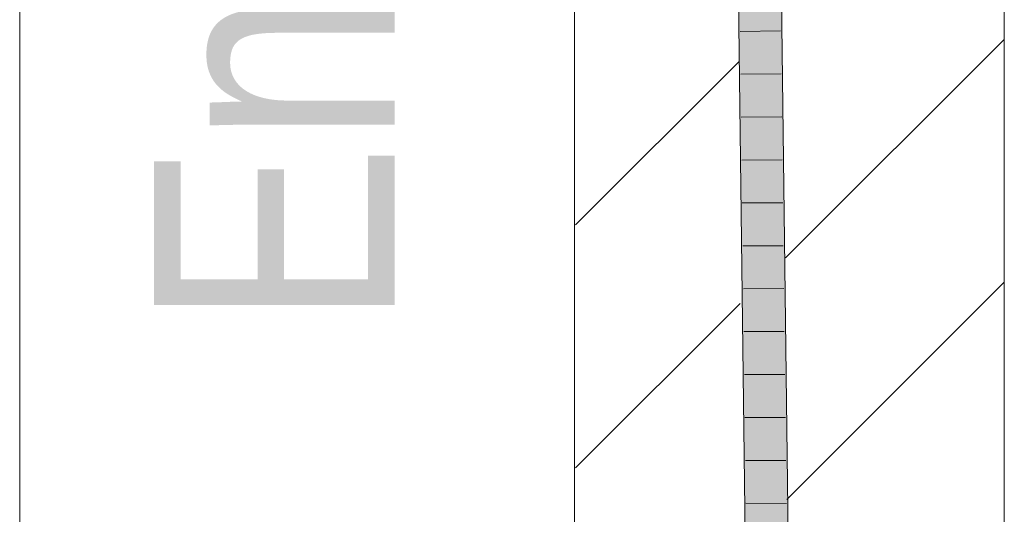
# Model space of a CAD drawing. Extents: x -720 to 300, y 62 to 1107.
# Tile 184 of 250: x 177.75 to 183.48, y 846.76 to 849.64. Entities that reach past the tile are written whole.
import ezdxf
from ezdxf.lldxf.tags import DXFTag

# ---------------------------------------------------------------- set-up
doc = ezdxf.new("R2010")
doc.units = 0
doc.layers.get('0').update_dxf_attribs({"lineweight": 35})
for name, color, linetype, lineweight, true_color in [('E_Detail_Beschriftung', 7, 'Continuous', 13, 0x009900), ('E_Detail_Wandschraffur', 7, 'Continuous', 5, 0xc0c0c0), ('E_Leerrohr 25-A06G9FMB8I', 7, 'Continuous', 9, 0xff8000), ('E_Leerrohr 25-Shading', 7, 'Continuous', 9, 0xff8000)]:
    doc.layers.add(name, color=color, linetype=linetype, lineweight=lineweight, true_color=true_color)
doc.layers.add('E_Detail_Linie_Text_Bem', color=7, linetype='Continuous', lineweight=13)
doc.styles.get("Standard").update_dxf_attribs({"font": 'ARIALN.TTF'})
tags = doc.linetypes.add('fein_strichliert', pattern=[4, 1, -2, 1]).pattern_tags.tags
tags[8:9] = [DXFTag(74, 4), DXFTag(75, 0), DXFTag(340, '0'), DXFTag(46, 0.0), DXFTag(50, 0.0), DXFTag(44, 0.0), DXFTag(45, 0.0)]
tags[6:7] = [DXFTag(74, 4), DXFTag(75, 0), DXFTag(340, '0'), DXFTag(46, 0.0), DXFTag(50, 0.0), DXFTag(44, 0.0), DXFTag(45, 0.0)]
tags[4:5] = [DXFTag(74, 4), DXFTag(75, 0), DXFTag(340, '0'), DXFTag(46, 0.0), DXFTag(50, 0.0), DXFTag(44, 0.0), DXFTag(45, 0.0)]
tags = doc.linetypes.add('fein_strichliert-A06G9FM98I', pattern=[4, 1, -2, 1]).pattern_tags.tags
tags[8:9] = [DXFTag(74, 4), DXFTag(75, 0), DXFTag(340, '0'), DXFTag(46, 0.0), DXFTag(50, 0.0), DXFTag(44, 0.0), DXFTag(45, 0.0)]
tags[6:7] = [DXFTag(74, 4), DXFTag(75, 0), DXFTag(340, '0'), DXFTag(46, 0.0), DXFTag(50, 0.0), DXFTag(44, 0.0), DXFTag(45, 0.0)]
tags[4:5] = [DXFTag(74, 4), DXFTag(75, 0), DXFTag(340, '0'), DXFTag(46, 0.0), DXFTag(50, 0.0), DXFTag(44, 0.0), DXFTag(45, 0.0)]

# ---------------------------------------------------------------- blocks, each defined once
blk = doc.blocks.new('Shading-A06G9FD98I', base_point=(248.6315, 750.378))
at = {"layer": 'E_Leerrohr 25-Shading', "color": 43, "true_color": 0xd7ab7f}
for points in [[(181.9306, 850.0697), (181.975, 846.417), (181.9539, 850.0701), (181.9777, 846.4169)], [(181.9539, 850.0701), (181.9777, 846.4169), (181.9672, 850.0704), (181.9941, 846.4168)], [(181.9941, 846.4168), (182.0116, 846.4166), (181.9672, 850.0704)], [(182.1884, 846.415), (182.225, 846.4146), (182.144, 850.0735), (182.1806, 850.0742)]]:
    blk.add_solid(points, dxfattribs=at)
at = {"layer": 'E_Leerrohr 25-Shading', "color": 31, "true_color": 0xfabd7f}
for points in [[(182.0116, 846.4166), (182.1, 846.4158), (181.9672, 850.0704), (182.0556, 850.0719)], [(182.1, 846.4158), (182.1884, 846.415), (182.0556, 850.0719), (182.144, 850.0735)]]:
    blk.add_solid(points, dxfattribs=at)
blk = doc.blocks.new('Referenz-A06G9FMH8I')
at = {"layer": 'E_Detail_Linie_Text_Bem', "linetype": 'fein_strichliert-A06G9FM98I', "ltscale": 0.65}
blk.add_line((177.7521, 815.192), (177.7521, 868.0712), dxfattribs=at)
at = {"layer": 'E_Detail_Linie_Text_Bem', "linetype": 'Continuous', "ltscale": 0.13}
for p, q in [((180.9804, 844.2), (180.9804, 856)), ((183.4804, 856), (183.4804, 816))]:
    blk.add_line(p, q, dxfattribs=at)
at = {"layer": 'E_Detail_Wandschraffur', "linetype": 'fein_strichliert', "ltscale": 0.13}
for p, q in [((182.2081, 848.2504), (183.4804, 849.5227)), ((180.9852, 847.0275), (181.9429, 847.9852))]:
    blk.add_line(p, q, dxfattribs=at)
at = {"layer": 'E_Detail_Wandschraffur', "linetype": 'ByBlock', "ltscale": 0.13}
for p, q in [((180.9857, 848.4422), (181.9354, 849.3919)), ((182.2153, 846.8433), (183.4804, 848.1085))]:
    blk.add_line(p, q, dxfattribs=at)
at = {"layer": 'E_Leerrohr 25-A06G9FMB8I', "linetype": 'Continuous', "ltscale": 0.13}
for p, q in [((181.975, 846.417), (181.9306, 850.0697)), ((182.225, 846.4146), (182.1806, 850.0741)), ((182.1792, 849.5724), (181.9442, 849.5691)), ((182.1822, 849.3222), (181.9472, 849.3194)), ((182.1853, 849.072), (181.9503, 849.0696)), ((182.1883, 848.8218), (181.9533, 848.8198)), ((182.1913, 848.5716), (181.9563, 848.5701)), ((182.1944, 848.3214), (181.9594, 848.3203)), ((182.1974, 848.0712), (181.9624, 848.0705)), ((182.2004, 847.821), (181.9654, 847.8208)), ((182.2035, 847.5708), (181.9685, 847.571)), ((182.2065, 847.3206), (181.9715, 847.3212)), ((182.2095, 847.0704), (181.9745, 847.0715)), ((182.2126, 846.8202), (181.9776, 846.8217))]:
    blk.add_line(p, q, dxfattribs=at)
at = {"layer": 'E_Detail_Beschriftung', "linetype": 'Continuous', "ltscale": 0.13, "insert": (178.5332, 847.8449), "char_height": 1.4, "attachment_point": 1, "rotation": 90}
blk.add_mtext('{\\fArial Narrow;Endtüllen}', dxfattribs=at)

msp = doc.modelspace()

# ---------------------------------------------------------------- block references
at = {"color": 8, "lineweight": 25, "ltscale": 0.25, "true_color": 0x808080}
msp.add_blockref('Referenz-A06G9FMH8I', (0, 0), dxfattribs=at)
msp.add_blockref('Shading-A06G9FD98I', (248.6315, 750.378))

doc.saveas('drawing.dxf')
